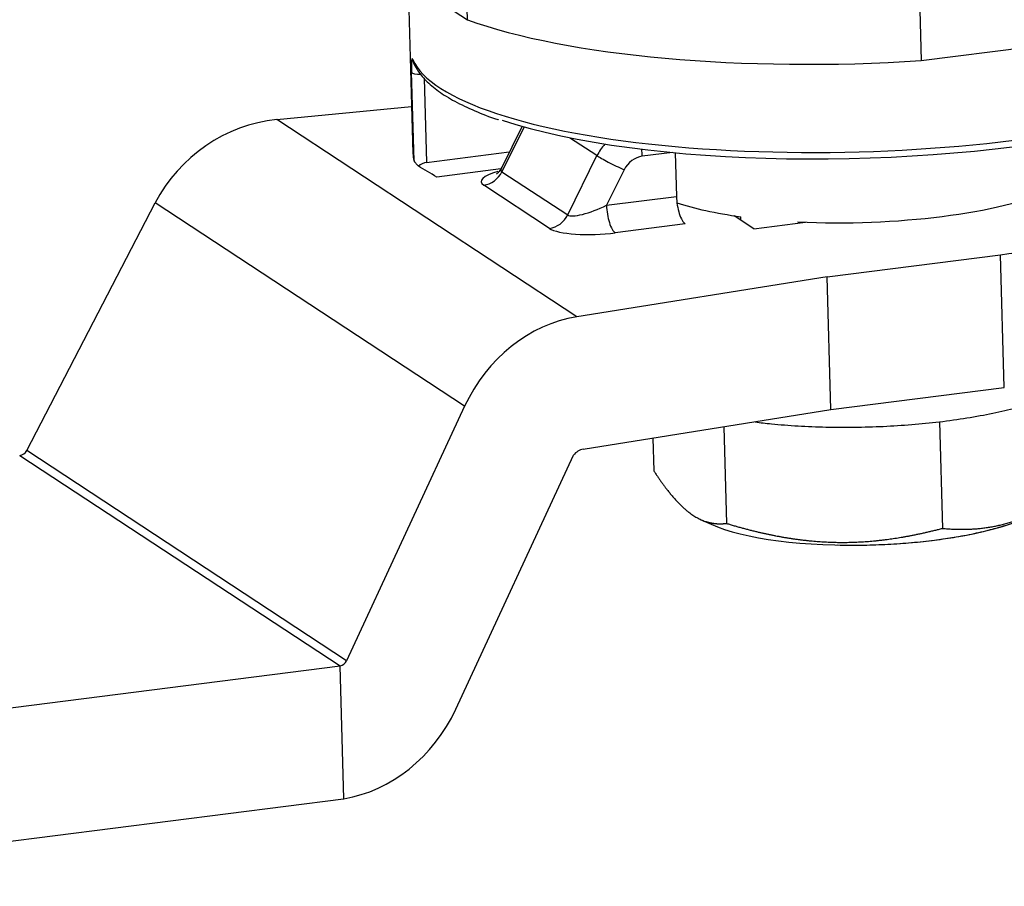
# Model space of a CAD drawing. Header units: inches. Extents: x 174632 to 174866, y 105824 to 105989.
# Tile 11 of 14: x 174777 to 174799, y 105933 to 105952. Entities that reach past the tile are written whole.
import ezdxf

# ---------------------------------------------------------------- set-up
doc = ezdxf.new("R2010")
doc.units = ezdxf.units.IN
doc.layers.add('20', color=7, linetype='Continuous', true_color=0xffffff)

msp = doc.modelspace()

# ---------------------------------------------------------------- linework, layer by layer
at = {"layer": '20', "color": 7}
for p, q in [((174787.01296, 105952.15321), (174786.9805, 105953.28897)), ((174785.40952, 105953.20614), (174787.01296, 105952.15321)), ((174785.72111, 105953.0015), (174785.82875, 105949.23543)), ((174796.86643, 105952.65779), (174796.90634, 105951.26126)), ((174796.90634, 105951.26126), (174801.08531, 105951.79287)), ((174785.85154, 105949.07949), (174785.79639, 105951.00885)), ((174786.07006, 105950.87975), (174786.12261, 105949.04137)), ((174782.85836, 105949.9753), (174785.79949, 105950.26125)), ((174789.39789, 105945.68101), (174782.85836, 105949.9753)), ((174788.20499, 105949.83174), (174787.75441, 105948.92115)), ((174788.25144, 105949.8186), (174787.76727, 105948.84013)), ((174789.83872, 105949.19106), (174789.24285, 105949.58235)), ((174786.12261, 105949.04137), (174787.92754, 105949.27098)), ((174789.19965, 105947.89953), (174789.83872, 105949.19106)), ((174791.48468, 105949.2601), (174790.82601, 105949.17631)), ((174791.54309, 105949.25458), (174791.57029, 105948.3028)), ((174787.73958, 105948.90333), (174786.34487, 105948.72591)), ((174787.76727, 105948.84013), (174789.19965, 105947.89953)), ((174790.42878, 105948.88373), (174790.04534, 105948.10881)), ((174788.80242, 105947.60695), (174787.37004, 105948.54755)), ((174777.41213, 105942.76506), (174780.20774, 105948.15984)), ((174786.95348, 105943.73014), (174780.20774, 105948.15984)), ((174790.04534, 105948.10881), (174791.57029, 105948.3028)), ((174793.25905, 105947.59845), (174792.82791, 105947.88156)), ((174791.76312, 105947.70289), (174790.23817, 105947.50889)), ((174792.97253, 105947.78658), (174792.9704, 105947.86116)), ((174793.25905, 105947.59845), (174794.38271, 105947.74139)), ((174794.21879, 105947.74861), (174794.21959, 105947.72062)), ((174794.85257, 105946.55204), (174798.63235, 105947.03287)), ((174798.71506, 105944.13882), (174798.63235, 105947.03287)), ((174794.85257, 105946.55204), (174789.39789, 105945.68101)), ((174794.93528, 105943.65799), (174794.85257, 105946.55204)), ((174794.93528, 105943.65799), (174798.71506, 105944.13882)), ((174786.95348, 105943.73014), (174784.38293, 105938.18755)), ((174789.54026, 105942.79649), (174794.93528, 105943.65799)), ((174797.3002, 105943.39307), (174797.36656, 105941.07109)), ((174792.59949, 105943.28499), (174792.65968, 105941.17899)), ((174791.05604, 105943.03857), (174791.07651, 105942.32213)), ((174784.38293, 105938.18755), (174777.41213, 105942.76506)), ((174777.25765, 105942.65926), (174784.24048, 105938.07386)), ((174786.76058, 105937.12956), (174789.32748, 105942.66429)), ((174792.08987, 105941.26717), (174792.32711, 105941.15881)), ((174769.2437, 105936.1661), (174784.24048, 105938.07386)), ((174784.32319, 105935.17983), (174784.24048, 105938.07386)), ((174769.32642, 105933.27206), (174784.31588, 105935.17889))]:
    msp.add_line(p, q, dxfattribs=at)
for centre, major_axis, ratio, start_param, end_param in [((174795.4507, 105953.85504), (-10.14586, -0.28997), 0.26197327, 0.58129034, 1.7072737), ((174786.0224, 105951.29614), (0.18338, 0.07982), 0.95977505, 2.77360319, 3.14195741), ((174795.5086, 105951.82921), (-9.74602, -0.27854), 0.26197327, 0.10485154, 2.18371251), ((174785.99584, 105951.01777), (-0.19992, -0.00571), 0.26197327, 0.0613182, 1.58599123), ((174782.94659, 105946.88832), (2.29492, 2.24372), 0.93317944, 0.85959857, 1.91051521), ((174795.51411, 105951.63627), (9.5461, 0.27283), 0.26197327, 3.75924078, 5.32530516), ((174790.66075, 105948.81154), (-0.5489, -0.83589), 0.90358964, 4.53861184, 4.84676651), ((174795.57477, 105949.51397), (-9.74602, -0.27854), 0.26197327, 6.28313062, 6.34450351), ((174790.24973, 105949.0013), (0.44814, -0.22175), 0.05739411, 3.58081745, 5.15161378), ((174790.83979, 105948.69397), (0.27445, 0.41794), 0.90358964, 0.65797631, 1.70517386), ((174790.64696, 105949.29388), (0.0631, -0.496), 0.33896278, 1.28860805, 1.6063497), ((174786.0565, 105948.89547), (0.18943, 0.10575), 0.54525788, 0.93494439, 1.86494143), ((174788.4477, 105948.68464), (1.13551, 0.05919), 0.23397287, 2.30470416, 3.45020736), ((174787.35626, 105949.02989), (-0.27445, -0.41794), 0.90358964, 0.65797631, 1.70517386), ((174788.43392, 105949.16698), (0.68629, 0.30479), 0.24278136, 2.85734249, 3.29657466), ((174795.58855, 105949.03163), (4.94798, 0.14142), 0.26197327, 4.42441225, 5.71813344), ((174789.86629, 105948.22638), (0.68629, 0.30479), 0.24278136, 3.29657466, 4.86737099), ((174790.22438, 105947.99123), (0.0631, -0.496), 0.33896278, 4.4302007, 6.00099703), ((174791.74934, 105948.18523), (0.0631, -0.496), 0.33896278, 4.4302007, 6.00099703), ((174795.58855, 105949.03163), (4.94798, 0.14142), 0.26197327, 3.76095925, 4.14733711), ((174788.78863, 105948.08929), (-0.27445, -0.41794), 0.90358964, 0.65797631, 1.70517386), ((174789.88007, 105947.74404), (1.13551, 0.05919), 0.23397287, 3.45020736, 5.02100369), ((174795.58855, 105949.03163), (-8.49653, -0.24283), 0.26197327, 1.92968019, 2.30303879), ((174789.48612, 105942.59403), (1.45705, 2.85437), 0.8658734, 0.56344646, 1.61436309), ((174777.25251, 105942.83916), (0.13374, 0.13076), 0.93317944, 4.00119123, 5.05210786), ((174789.54952, 105942.47223), (0.15305, 0.29983), 0.8658734, 0.56344646, 1.3609995), ((174795.79682, 105941.74454), (-3.94709, -0.11281), 0.26197327, 0.48954122, 2.65203677), ((174784.23534, 105938.25376), (0.08491, 0.16635), 0.8658734, 3.70503911, 4.75595575), ((174784.22794, 105938.26568), (1.45705, 2.85437), 0.8658734, 3.70748735, 4.75595429), ((174784.22765, 105938.26587), (1.75648, 2.67484), 0.90358964, 3.79956896, 3.80201719)]:
    msp.add_ellipse(centre, major_axis=major_axis, ratio=ratio, start_param=start_param, end_param=end_param, dxfattribs=at)
for points, degree, knots in [([(174785.82374, 105951.28498), (174785.82069, 105951.29197), (174785.81786, 105951.29652), (174785.81392, 105951.29972), (174785.81266, 105951.30018), (174785.81026, 105951.29986), (174785.80912, 105951.29908), (174785.80591, 105951.29494), (174785.80402, 105951.28977), (174785.80154, 105951.27822), (174785.80077, 105951.27375), (174785.79939, 105951.26369), (174785.79814, 105951.25249), (174785.79714, 105951.23898), (174785.79627, 105951.22427), (174785.7959, 105951.21628), (174785.79497, 105951.19092), (174785.79461, 105951.17212), (174785.79441, 105951.14097), (174785.79441, 105951.13004), (174785.79451, 105951.10744), (174785.79462, 105951.09584), (174785.79511, 105951.06013), (174785.79564, 105951.03512), (174785.79639, 105951.00885)], 3, [0, 0, 0, 0, 0.125, 0.125, 0.1875, 0.1875, 0.25, 0.25, 0.375, 0.375, 0.4375, 0.4375, 0.5, 0.5625, 0.5625, 0.625, 0.625, 0.75, 0.75, 0.8125, 0.8125, 0.875, 0.875, 1, 1, 1, 1]), ([(174785.83902, 105951.21632), (174785.86096, 105951.16658), (174785.93231, 105951.03195), (174786.10238, 105950.82274), (174786.37668, 105950.59242), (174786.72927, 105950.37241), (174787.16671, 105950.16771), (174787.49027, 105950.03526), (174787.68378, 105949.97601), (174787.68812, 105949.97468)], 3, [0, 0, 0, 0, 0.09613665, 0.26621348, 0.44365519, 0.62736488, 0.81207937, 0.99578996, 1, 1, 1, 1]), ([(174785.94639, 105948.96366), (174785.93457, 105948.97574), (174785.92332, 105948.98754), (174785.90746, 105949.00477), (174785.90234, 105949.01044), (174785.89249, 105949.02158), (174785.88783, 105949.027), (174785.87917, 105949.03735), (174785.87517, 105949.0423), (174785.86789, 105949.05172), (174785.86461, 105949.0562), (174785.85909, 105949.06429), (174785.85682, 105949.06794), (174785.85334, 105949.07441), (174785.85214, 105949.07721), (174785.85154, 105949.07949)], 3, [0, 0, 0, 0, 0.25, 0.25, 0.375, 0.375, 0.5, 0.5, 0.625, 0.625, 0.75, 0.75, 0.875, 0.875, 1, 1, 1, 1]), ([(174787.76298, 105948.94351), (174787.74367, 105948.90345), (174787.71081, 105948.84384), (174787.65716, 105948.79722), (174787.64622, 105948.79105), (174787.6461, 105948.79097), (174787.6461, 105948.79097)], 3, [0, 0, 0, 0, 0.38870422, 0.72249119, 0.99556019, 1, 1, 1, 1]), ([(174797.3002, 105943.39307), (174797.50636, 105943.41749), (174797.70757, 105943.44547), (174798.09634, 105943.50806), (174798.2839, 105943.54267), (174798.64186, 105943.61785), (174798.81227, 105943.65842), (174799.13274, 105943.74479), (174799.2828, 105943.79058), (174799.4213, 105943.83856)], 3, [0, 0, 0, 0, 0.25, 0.25, 0.5, 0.5, 0.75, 0.75, 1, 1, 1, 1]), ([(174793.28747, 105943.38921), (174793.40219, 105943.37457), (174793.51973, 105943.36125), (174793.82801, 105943.33056), (174794.02228, 105943.3152), (174794.41939, 105943.29154), (174794.62222, 105943.28323), (174794.8276, 105943.27853)], 3, [0, 0, 0, 0, 0.24152639, 0.24152639, 0.62076319, 0.62076319, 1, 1, 1, 1]), ([(174794.8276, 105943.27853), (174795.03297, 105943.27382), (174795.24089, 105943.27271), (174795.65826, 105943.2777), (174795.86771, 105943.2838), (174796.28456, 105943.30311), (174796.49195, 105943.31632), (174796.90114, 105943.34962), (174797.10294, 105943.36971), (174797.3002, 105943.39307)], 3, [0, 0, 0, 0, 0.25, 0.25, 0.5, 0.5, 0.75, 0.75, 1, 1, 1, 1]), ([(174791.07651, 105942.32213), (174791.28878, 105941.99775), (174791.47943, 105941.77358), (174791.68102, 105941.53653), (174792.06702, 105941.25551), (174792.26506, 105941.2032), (174792.45343, 105941.15345), (174792.65968, 105941.17899)], 2, [0, 0, 0, 0.25, 0.25, 0.5, 0.75, 0.75, 1, 1, 1]), ([(174797.36656, 105941.07109), (174797.80309, 105941.02977), (174798.19348, 105941.07052), (174798.60645, 105941.11363), (174799.00248, 105941.25294)], 2, [0, 0, 0, 0.5, 0.5, 1, 1, 1]), ([(174792.65968, 105941.17899), (174793.28092, 105940.99015), (174793.84275, 105940.88899), (174794.43684, 105940.78202), (174795.00953, 105940.76772), (174795.58431, 105940.75336), (174796.17832, 105940.83228), (174796.74332, 105940.90735), (174797.36656, 105941.07109)], 2, [0, 0, 0, 0.25, 0.25, 0.5, 0.5, 0.75, 0.75, 1, 1, 1]), ([(174795.07192, 105940.70835), (174795.24315, 105940.70442), (174795.41654, 105940.70356), (174795.76457, 105940.708), (174795.93921, 105940.71328), (174796.28659, 105940.72992), (174796.45933, 105940.74126), (174796.79984, 105940.7698), (174796.96761, 105940.787), (174797.29516, 105940.82693), (174797.45494, 105940.84967), (174797.76368, 105940.90028), (174797.91262, 105940.92815), (174798.19702, 105940.98854), (174798.33246, 105941.02105), (174798.55377, 105941.08102), (174798.64328, 105941.10754), (174798.72806, 105941.13502)], 3, [0, 0, 0, 0, 0.12926578, 0.12926578, 0.25853155, 0.25853155, 0.38779733, 0.38779733, 0.51706311, 0.51706311, 0.64632888, 0.64632888, 0.77559466, 0.77559466, 0.90486044, 0.90486044, 1, 1, 1, 1])]:
    msp.add_open_spline(points, degree=degree, knots=knots, dxfattribs=at)
msp.add_open_spline([(174786.34487, 105948.72591), (174786.20831, 105948.80317), (174786.07561, 105948.88249), (174785.94639, 105948.96366)], degree=3, dxfattribs=at)

doc.saveas('drawing.dxf')
